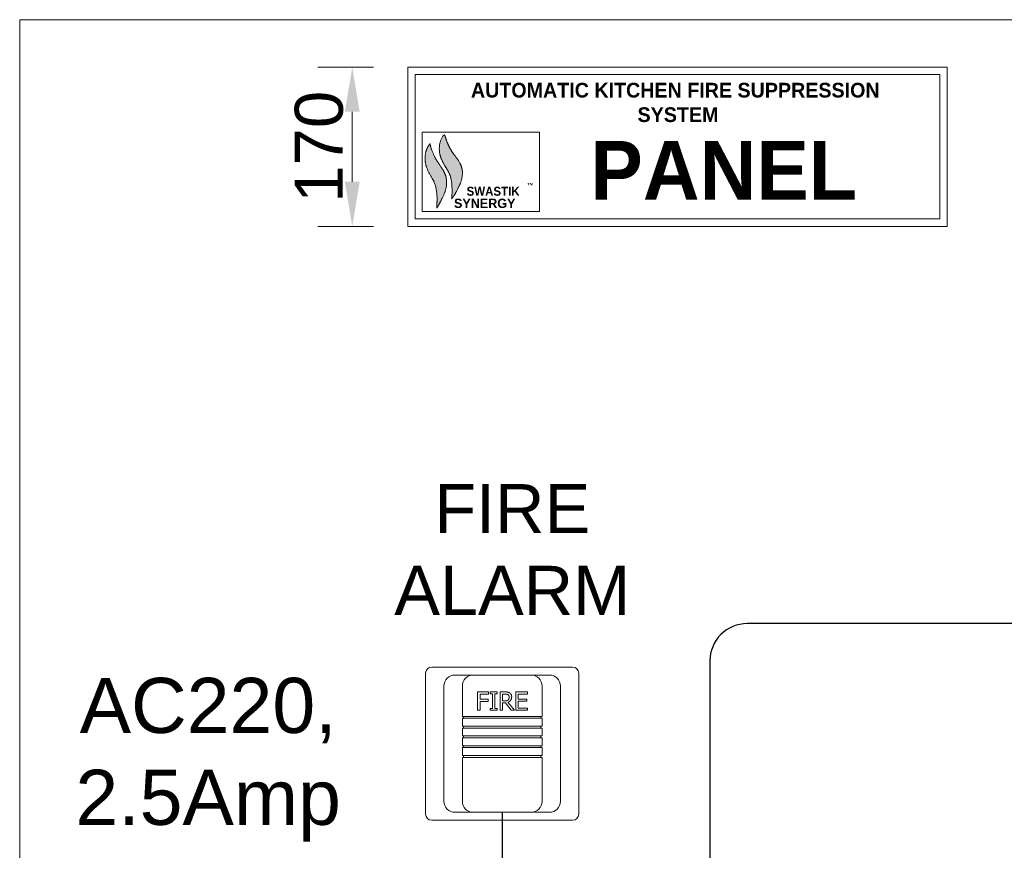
# Model space of a CAD drawing. Header units: millimetres. Extents: x -115221 to 194496, y -122556 to 375476.
# Tile 93 of 169: x 119840 to 121220, y -38184 to -37020. Entities that reach past the tile are written whole.
import ezdxf

# ---------------------------------------------------------------- set-up
doc = ezdxf.new("R2010")
doc.units = ezdxf.units.MM
doc.header["$PDMODE"] = 3
doc.header["$PDSIZE"] = -100
doc.layers.add('Hatch (ANSI)', color=33, linetype='Continuous', lineweight=0)
doc.layers.add('Symbol (ANSI)', color=7, linetype='Continuous', lineweight=18)
doc.layers.add('SSE PIPING', color=7, linetype='Continuous', lineweight=30, true_color=0x0512c2)
doc.layers.add('SSE SYS', color=7, linetype='Continuous', lineweight=15, true_color=0xeb0000)
doc.styles.add('ARIAL', font='GOTHICB.TTF')
doc.styles.add('Note Text (ANSI)', font='arial.ttf')
doc.dimstyles.new('1.', dxfattribs={"dimscale": 30, "dimtxt": 2.8, "dimasz": 2.5, "dimexe": 2, "dimexo": 2, "dimgap": 0.5, "dimtad": 1, "dimdec": 0, "dimrnd": 1e-08, "dimdsep": 46, "dimtxsty": 'Note Text (ANSI)', "dimcen": 0, "dimdle": 6, "dimclrd": 256, "dimclre": 256, "dimclrt": 256, "dimadec": 1, "dimazin": 2, "dimtfac": 0.785714, "dimtdec": 0, "dimtofl": 0, "dimtmove": 0, "dimatfit": 3, "dimfxl": 1, "dimtolj": 1, "dimlwd": -1, "dimlwe": -1, "dimarcsym": 1})

# ---------------------------------------------------------------- blocks, each defined once
blk = doc.blocks.new('f a')
at = {"layer": 'SSE SYS'}
for p, q in [((58.71, 98.63), (-56.29, 98.63)), ((-61.29, -21.37), (-61.29, 93.63)), ((-22.29, 92.13), (-37.29, 92.13)), ((24.71, 92.13), (-22.29, 92.13)), ((39.71, 92.13), (24.71, 92.13)), ((63.71, -21.37), (63.71, 93.63)), ((-46.29, -10.87), (-46.29, 83.13)), ((-31.29, 58.39), (-31.29, 83.13)), ((33.71, 58.39), (33.71, 83.13)), ((48.71, -10.87), (48.71, 83.13)), ((-18.89, 78.37), (-9.92, 78.37)), ((-18.89, 63.37), (-18.89, 78.37)), ((-9.92, 76.59), (-16.89, 76.59)), ((-16.89, 76.59), (-16.89, 72.36)), ((-16.89, 72.36), (-10.21, 72.36)), ((-10.21, 72.36), (-10.21, 70.59)), ((-9.92, 78.37), (-9.92, 76.59)), ((-8.71, 78.37), (-2.9, 78.37)), ((-8.71, 76.84), (-8.71, 78.37)), ((-6.8, 76.84), (-8.71, 76.84)), ((-6.8, 64.9), (-6.8, 76.84)), ((-2.9, 76.84), (-4.81, 76.84)), ((-4.81, 76.84), (-4.81, 64.9)), ((-2.9, 78.37), (-2.9, 76.84)), ((-0.43, 63.37), (-0.43, 78.37)), ((-0.43, 78.37), (3.43, 78.37)), ((3.54, 76.64), (1.56, 76.64)), ((1.56, 76.64), (1.56, 71)), ((12.37, 63.37), (12.37, 78.37)), ((12.37, 78.37), (21.75, 78.37)), ((21.75, 76.59), (14.36, 76.59)), ((14.36, 76.59), (14.36, 72.49)), ((14.36, 72.49), (21.25, 72.49)), ((21.25, 72.49), (21.25, 70.71)), ((21.75, 78.37), (21.75, 76.59)), ((-10.21, 70.59), (-16.89, 70.59)), ((-16.89, 70.59), (-16.89, 63.37)), ((-8.71, 64.9), (-6.8, 64.9)), ((-8.71, 63.37), (-8.71, 64.9)), ((-4.81, 64.9), (-2.9, 64.9)), ((-2.9, 64.9), (-2.9, 63.37)), ((1.56, 71), (3.31, 71)), ((1.56, 69.34), (1.56, 63.37)), ((3.85, 69.34), (1.56, 69.34)), ((8.59, 63.37), (3.85, 69.34)), ((5.84, 69.9), (11.17, 63.37)), ((14.36, 70.71), (14.36, 65.14)), ((21.25, 70.71), (14.36, 70.71)), ((14.36, 65.14), (21.75, 65.14)), ((21.75, 65.14), (21.75, 63.37)), ((-22.29, 58.39), (-31.29, 58.39)), ((-31.29, 56.89), (-22.29, 56.89)), ((-31.29, 50.39), (-31.29, 56.89)), ((-30.29, 58.39), (-30.29, 56.89)), ((-22.29, 58.39), (24.71, 58.39)), ((24.71, 56.89), (-22.29, 56.89)), ((-16.89, 63.37), (-18.89, 63.37)), ((-2.9, 63.37), (-8.71, 63.37)), ((1.56, 63.37), (-0.43, 63.37)), ((11.17, 63.37), (8.59, 63.37)), ((21.75, 63.37), (12.37, 63.37)), ((33.71, 58.39), (24.71, 58.39)), ((24.71, 56.89), (33.71, 56.89)), ((32.71, 56.89), (32.71, 58.39)), ((33.71, 50.39), (33.71, 56.89)), ((-22.29, 50.39), (-31.29, 50.39)), ((-31.29, 48.89), (-22.29, 48.89)), ((-31.29, 42.39), (-31.29, 48.89)), ((-30.29, 50.39), (-30.29, 48.89)), ((-22.29, 50.39), (24.71, 50.39)), ((24.71, 48.89), (-22.29, 48.89)), ((33.71, 50.39), (24.71, 50.39)), ((24.71, 48.89), (33.71, 48.89)), ((32.71, 48.89), (32.71, 50.39)), ((33.71, 42.39), (33.71, 48.89)), ((-22.29, 42.39), (-31.29, 42.39)), ((-31.29, 40.89), (-22.29, 40.89)), ((-31.29, 34.39), (-31.29, 40.89)), ((-30.29, 42.39), (-30.29, 40.89)), ((-22.29, 42.39), (24.71, 42.39)), ((24.71, 40.89), (-22.29, 40.89)), ((33.71, 42.39), (24.71, 42.39)), ((24.71, 40.89), (33.71, 40.89)), ((32.71, 40.89), (32.71, 42.39)), ((33.71, 34.39), (33.71, 40.89)), ((-22.29, 34.39), (-31.29, 34.39)), ((-31.29, 32.89), (-22.29, 32.89)), ((-31.29, 26.39), (-31.29, 32.89)), ((-30.29, 34.39), (-30.29, 32.89)), ((-22.29, 34.39), (24.71, 34.39)), ((24.71, 32.89), (-22.29, 32.89)), ((33.71, 34.39), (24.71, 34.39)), ((24.71, 32.89), (33.71, 32.89)), ((32.71, 32.89), (32.71, 34.39)), ((33.71, 26.39), (33.71, 32.89)), ((-22.29, 26.39), (-31.29, 26.39)), ((-31.29, 24.89), (-22.29, 24.89)), ((-31.29, -10.87), (-31.29, 24.89)), ((-30.29, 26.39), (-30.29, 24.89)), ((-22.29, 26.39), (24.71, 26.39)), ((24.71, 24.89), (-22.29, 24.89)), ((33.71, 26.39), (24.71, 26.39)), ((24.71, 24.89), (33.71, 24.89)), ((32.71, 24.89), (32.71, 26.39)), ((33.71, -10.87), (33.71, 24.89)), ((-37.29, -19.87), (-22.29, -19.87)), ((-22.29, -19.87), (24.71, -19.87)), ((24.71, -19.87), (39.71, -19.87)), ((-56.29, -26.37), (58.71, -26.37))]:
    blk.add_line(p, q, dxfattribs=at)
for centre, radius, start, end in [((-56.29, 93.63), 5, 90, 180), ((58.71, 93.63), 5, 0, 90), ((-37.29, 83.13), 9, 90, 180), ((-22.29, 83.13), 9, 90, 180), ((24.71, 83.13), 9, 0, 90), ((39.71, 83.13), 9, 0, 90), ((-37.29, -10.87), 9, 180, 270), ((-22.29, -10.87), 9, 180, 270), ((24.71, -10.87), 9, 270, 0), ((39.71, -10.87), 9, 270, 0), ((-56.29, -21.37), 5, 180, 270), ((58.71, -21.37), 5, 270, 0)]:
    blk.add_arc(centre, radius, start, end, dxfattribs=at)
for points in [[(3.43, 78.37), (4.72, 78.37), (6.46, 78.09), (7.25, 77.58)], [(5.92, 76.13), (5.5, 76.41), (4.37, 76.64), (3.54, 76.64)], [(8.95, 74.3), (8.95, 72.66), (7.27, 70.43), (5.84, 69.9)], [(6.87, 74.14), (6.87, 74.8), (6.41, 75.8), (5.92, 76.13)], [(6.02, 71.78), (6.46, 72.19), (6.87, 73.36), (6.87, 74.14)], [(7.25, 77.58), (8.04, 77.07), (8.95, 75.48), (8.95, 74.3)], [(3.31, 71), (4.17, 71), (5.55, 71.31), (6.02, 71.78)]]:
    blk.add_open_spline(points, degree=2, dxfattribs=at)
blk = doc.blocks.new('SSE SYMBAL')
at = {"layer": 'SSE SYS', "true_color": 0xda251c}
h = blk.add_hatch(color=22, dxfattribs=at)
edge = h.paths.add_edge_path()
edge.add_spline(control_points=[(-9.18, 7.52), (-10.63, 6.01), (-10.49, 3.58), (-10.28, 2.23), (-9.07, 0.04), (-7.84, -1.76), (-7.27, -3.73), (-7.43, -6.9), (-7.52, -7.56)], knot_values=[0, 0, 0, 0, 0, 0.330472, 0.441335, 0.551395, 0.673486, 1, 1, 1, 1, 1], degree=4, periodic=0)
edge.add_spline(control_points=[(-7.52, -7.56), (-6.95, -6.75), (-6.98, -6.96), (-5.88, -4.85), (-5.09, -3.2), (-4.92, -1.03), (-5.19, -0.12), (-5.69, 1.23), (-7.41, 3.2), (-8.17, 4.7), (-8.77, 5.95), (-9.18, 7.52)], knot_values=[0, 0, 0, 0, 0, 0.191329, 0.282524, 0.377665, 0.469275, 0.560484, 0.649632, 0.74299, 1, 1, 1, 1, 1], degree=4, periodic=0)
at = {"layer": 'SSE SYS', "true_color": 0x004e34}
h = blk.add_hatch(color=128, dxfattribs=at)
edge = h.paths.add_edge_path()
edge.add_spline(control_points=[(-12.6, 5.33), (-13.66, 4.03), (-13.98, 1.94), (-13.7, 0.09), (-12.3, -2.55), (-11.26, -3.74), (-10.75, -7.29), (-10.99, -8.12), (-11.01, -9.73)], knot_values=[0, 0, 0, 0, 0, 0.329298, 0.446161, 0.564385, 0.684424, 1, 1, 1, 1, 1], degree=4, periodic=0)
edge.add_spline(control_points=[(-11.01, -9.73), (-10.89, -9.52), (-10.32, -8.63), (-9.51, -7.12), (-8.69, -5.01), (-8.6, -3.06), (-9.14, -1.45), (-9.69, -0.51), (-11.14, 1.47), (-11.42, 2.03), (-12.42, 4.21), (-12.6, 5.33)], knot_values=[0, 0, 0, 0, 0, 0.186105, 0.284804, 0.386793, 0.484446, 0.578441, 0.66491, 0.751042, 1, 1, 1, 1, 1], degree=4, periodic=0)
at = {"layer": 'SSE SYS'}
blk.add_lwpolyline([(-14.41, 8.07), (13.02, 8.07), (13.02, -10.51), (-14.41, -10.51)], close=True, dxfattribs=at)
at = {"layer": 'SSE SYS', "color": 22, "true_color": 0xda251c}
for points, knots in [([(-9.18, 7.52), (-10.63, 6.01), (-10.49, 3.58), (-10.28, 2.23), (-9.07, 0.04), (-7.84, -1.76), (-7.27, -3.73), (-7.43, -6.9), (-7.52, -7.56)], [0, 0, 0, 0, 0, 0.330472, 0.441335, 0.551395, 0.673486, 1, 1, 1, 1, 1]), ([(-9.18, 7.52), (-8.77, 5.95), (-8.17, 4.7), (-7.41, 3.2), (-5.69, 1.23), (-5.19, -0.12), (-4.92, -1.03), (-5.09, -3.2), (-5.88, -4.85), (-6.98, -6.96), (-6.95, -6.75), (-7.52, -7.56)], [0, 0, 0, 0, 0, 0.25701, 0.350368, 0.439516, 0.530725, 0.622335, 0.717476, 0.808671, 1, 1, 1, 1, 1])]:
    blk.add_open_spline(points, degree=4, knots=knots, dxfattribs=at)
at = {"layer": 'SSE SYS', "color": 128, "true_color": 0x004e34}
for points, knots in [([(-12.6, 5.33), (-13.66, 4.03), (-13.98, 1.94), (-13.7, 0.09), (-12.3, -2.55), (-11.26, -3.74), (-10.75, -7.29), (-10.99, -8.12), (-11.01, -9.73)], [0, 0, 0, 0, 0, 0.329298, 0.446161, 0.564385, 0.684424, 1, 1, 1, 1, 1]), ([(-12.6, 5.33), (-12.42, 4.21), (-11.42, 2.03), (-11.14, 1.47), (-9.69, -0.51), (-9.14, -1.45), (-8.6, -3.06), (-8.69, -5.01), (-9.51, -7.12), (-10.32, -8.63), (-10.89, -9.52), (-11.01, -9.73)], [0, 0, 0, 0, 0, 0.248958, 0.33509, 0.421559, 0.515554, 0.613207, 0.715196, 0.813895, 1, 1, 1, 1, 1])]:
    blk.add_open_spline(points, degree=4, knots=knots, dxfattribs=at)
at = {"layer": 'SSE SYS', "color": 128, "true_color": 0x004e34, "style": 'Note Text (ANSI)'}
for s, insert, char_height, attachment_point in [('{\\fArial Black|b0|i0|c0|p34;TM}', (10.17, -3.83), 0.6, 1), ('\\fCopperplate Gothic Bold|b0|i0;\\W0.96;\\H2.1000;SWASTIK', (2.19, -4.76), 2.1, 2)]:
    blk.add_mtext(s, dxfattribs=dict(at, insert=insert, char_height=char_height, attachment_point=attachment_point))
at = {"layer": 'SSE SYS', "color": 22, "true_color": 0xda251c, "insert": (-6.97, -7.53), "char_height": 2.2, "attachment_point": 1, "style": 'Note Text (ANSI)'}
blk.add_mtext('\\fCopperplate Gothic Bold|b0|i0;\\H2.2000;SYNERGY', dxfattribs=at)
blk = doc.blocks.new('PANEL BORD K F')
at = {"layer": 'SSE SYS'}
blk.add_lwpolyline([(0, 0), (440, 0), (440, -129.9), (0, -129.9)], close=True, dxfattribs=at)
at = {"layer": 'SSE SYS', "color": 4}
blk.add_lwpolyline([(6.01, -6.01), (433.99, -6.01), (433.99, -123.89), (6.01, -123.89)], close=True, dxfattribs=at)
at = {"xscale": 3.483212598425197, "yscale": 3.483212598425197, "zscale": 3.483212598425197}
blk.add_blockref('SSE SYMBAL', (62.03, -81.04), dxfattribs=at)
at = {"layer": 'SSE SYS', "attachment_point": 1, "style": 'ARIAL'}
for s, insert, char_height, width in [('\\pxqc;AUTOMATIC KITCHEN FIRE SUPPRESSION\\P SYSTEM', (4.1, -12.74), 12, 428.3343), ('\\pxql;PANEL', (148.95, -60.21), 48, 416.5133)]:
    blk.add_mtext(s, dxfattribs=dict(at, insert=insert, char_height=char_height, width=width))
blk = doc.blocks.new('*D93')
at = {"linetype": 'Continuous', "transparency": 16777216}
for p, q in [((-775.84, 1404.95), (-821.11, 1404.95)), ((-793.11, 1311.45), (-793.11, 1368.55)), ((-775.84, 1275.05), (-821.11, 1275.05))]:
    blk.add_line(p, q, dxfattribs=at)
at = {"transparency": 16777216}
for points in [[(-799.18, 1368.55), (-787.04, 1368.55), (-793.11, 1404.95)], [(-799.18, 1311.45), (-787.04, 1311.45), (-793.11, 1275.05)]]:
    blk.add_solid(points, dxfattribs=at)
at = {"layer": 'Defpoints', "color": 0, "transparency": 16777216}
for p in [(-793.11, 1404.95), (-747.84, 1404.95), (-747.84, 1275.05)]:
    blk.add_point(p, dxfattribs=at)
at = {"transparency": 16777216, "insert": (-820.12, 1340), "char_height": 39.2, "attachment_point": 5, "rotation": 90, "style": 'Note Text (ANSI)'}
blk.add_mtext('\\A1;170', dxfattribs=at)
blk = doc.blocks.new('SYSTEM ARR')
at = {"layer": 'Hatch (ANSI)', "color": 4, "lineweight": 5}
blk.add_lwpolyline([(-1064.44, 1443.72), (1290.78, 1443.72), (1290.78, -1532.65), (-1064.44, -1532.65)], close=True, dxfattribs=at)
at = {"layer": 'SSE PIPING', "color": 132, "true_color": 0x00c7c7}
for points in [[(329.17, 950.79), (-470.94, 950.79, 0.414214), (-501.37, 920.36), (-501.37, 402.92)], [(-670.79, 796.86), (-670.79, 537.49, 0.414214), (-660.18, 526.88), (-588.26, 526.88, -0.414214), (-577.65, 516.27), (-577.65, 402.92)]]:
    blk.add_lwpolyline(points, format="xyb", dxfattribs=at)
at = {"layer": 'SSE PIPING'}
blk.add_blockref('PANEL BORD K F', (-747.84, 1404.95), dxfattribs=at)
at = {"layer": 'SSE PIPING', "xscale": 0.9999600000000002, "yscale": 0.9999600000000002, "zscale": 0.9999600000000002}
blk.add_blockref('f a', (-671.99, 816.73), dxfattribs=at)
at = {"layer": 'Symbol (ANSI)', "attachment_point": 2, "style": 'Note Text (ANSI)'}
for s, insert, char_height in [('FIRE \\PALARM', (-662.58, 1064.67), 40), ('AC220, \\P2.5Amp', (-910.69, 906.56), 44.998)]:
    blk.add_mtext(s, dxfattribs=dict(at, insert=insert, char_height=char_height))
dim = blk.add_linear_dim(base=(-793.11, 1404.95), p1=(-747.84, 1275.05), p2=(-747.84, 1404.95), angle=90, text='170', dimstyle='1.', override={"dimscale": 14, "dimasz": 2.6})
dim.commit()
dim.dimension.update_dxf_attribs({"geometry": '*D93', "text_midpoint": (-820.12, 1340)})

msp = doc.modelspace()

# ---------------------------------------------------------------- block references
at = {"layer": 'SSE SYS', "xscale": 1.71704, "yscale": 1.71704, "zscale": 1.71704}
msp.add_blockref('SYSTEM ARR', (121668.1, -39499.3), dxfattribs=at)

doc.saveas('drawing.dxf')
